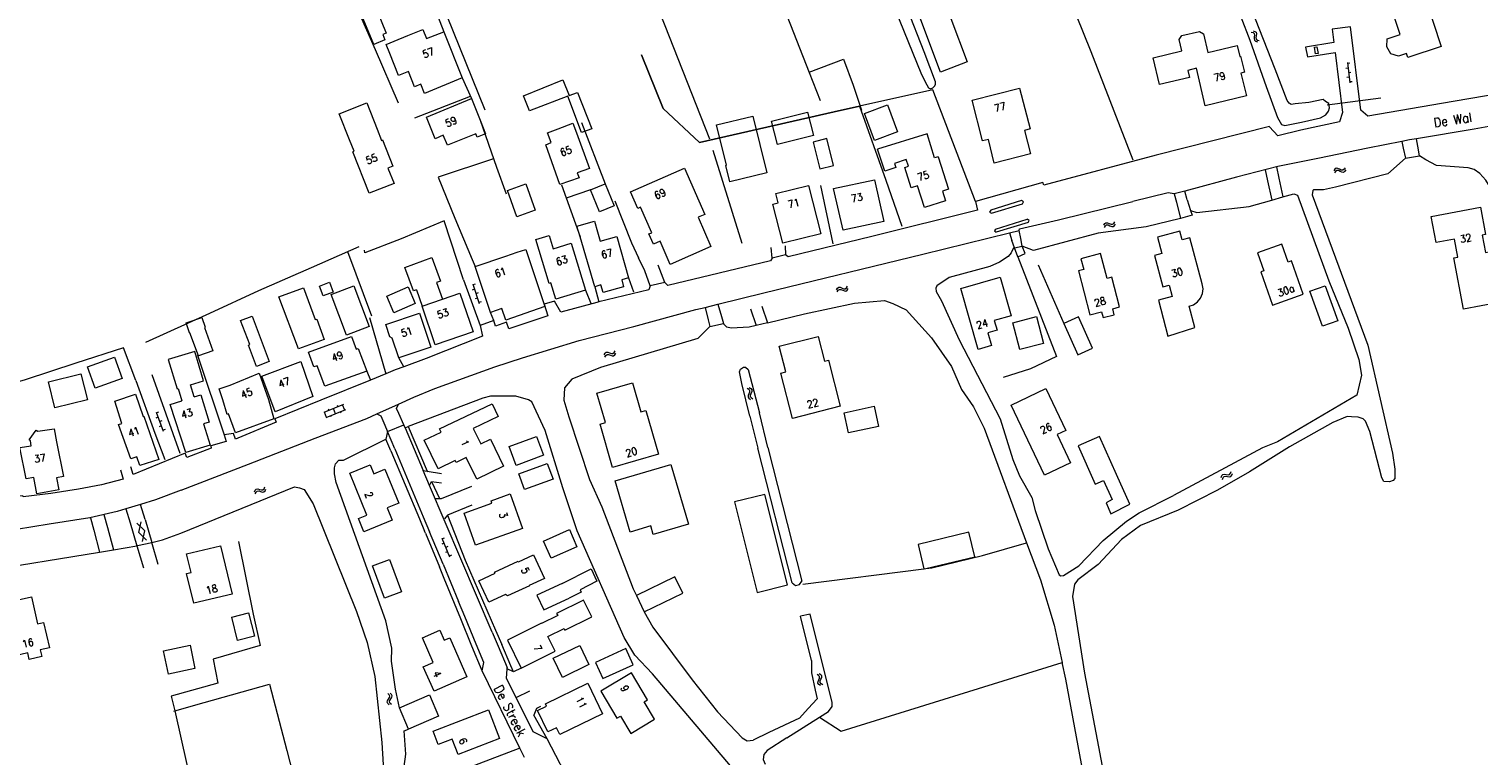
# Model space of a CAD drawing. Header units: metres. Extents: x 189705 to 199106, y 581686 to 588448.
# Tile 157 of 256: x 194347 to 194660, y 582577 to 582733. Entities that reach past the tile are written whole.
import ezdxf
from ezdxf.enums import TextEntityAlignment as Align

# ---------------------------------------------------------------- set-up
doc = ezdxf.new("R2010")
doc.units = ezdxf.units.M
doc.layers.add('B-WA-OG-GBKN-G', color=7, linetype='Continuous', lineweight=18)
doc.styles.add('Style-STANDARD', font='STANDARD.shx')

msp = doc.modelspace()

# ---------------------------------------------------------------- linework, layer by layer
at = {"layer": 'B-WA-OG-GBKN-G'}
for p, q in [((194610.75, 582732.481), (194611.138, 582732.356)), ((194611.138, 582732.356), (194611.393, 582732.149)), ((194611.172, 582732.742), (194611.56, 582732.62)), ((194611.393, 582732.149), (194611.467, 582731.832)), ((194611.467, 582731.832), (194611.412, 582731.421)), ((194611.56, 582732.62), (194611.816, 582732.416)), ((194611.833, 582731.684), (194611.775, 582731.28)), ((194611.816, 582732.416), (194611.893, 582732.086)), ((194611.893, 582732.086), (194611.833, 582731.684)), ((194611.412, 582731.421), (194611.351, 582731.017)), ((194611.351, 582731.017), (194611.422, 582730.696)), ((194611.422, 582730.696), (194611.685, 582730.484)), ((194611.685, 582730.484), (194612.074, 582730.361)), ((194611.775, 582731.28), (194611.846, 582730.959)), ((194611.846, 582730.959), (194612.107, 582730.746)), ((194612.107, 582730.746), (194612.497, 582730.622)), ((194631.511, 582725.895), (194631.999, 582721.522)), ((194632.03, 582725.752), (194631.533, 582725.696)), ((194631.644, 582724.702), (194631.147, 582724.647)), ((194631.866, 582722.715), (194631.369, 582722.659)), ((194632.252, 582723.764), (194631.755, 582723.709)), ((194632.474, 582721.776), (194631.977, 582721.721)), ((194628.803, 582702.916), (194628.571, 582702.58)), ((194628.93, 582702.436), (194628.698, 582702.1)), ((194629.082, 582703.106), (194628.803, 582702.916)), ((194629.209, 582702.624), (194628.93, 582702.436)), ((194629.41, 582703.08), (194629.082, 582703.106)), ((194629.538, 582702.598), (194629.209, 582702.624)), ((194629.778, 582702.904), (194629.41, 582703.08)), ((194629.907, 582702.424), (194629.538, 582702.598)), ((194630.155, 582702.732), (194629.778, 582702.904)), ((194630.275, 582702.25), (194629.907, 582702.424)), ((194630.481, 582702.71), (194630.155, 582702.732)), ((194630.613, 582702.227), (194630.275, 582702.25)), ((194630.753, 582702.894), (194630.481, 582702.71)), ((194630.882, 582702.412), (194630.613, 582702.227)), ((194630.985, 582703.228), (194630.753, 582702.894)), ((194631.112, 582702.748), (194630.882, 582702.412)), ((194578.962, 582690.828), (194579.179, 582691.173)), ((194579.179, 582691.173), (194579.442, 582691.368)), ((194579.442, 582691.368), (194579.781, 582691.357)), ((194579.781, 582691.357), (194580.154, 582691.197)), ((194580.154, 582691.197), (194580.53, 582691.036)), ((194580.53, 582691.036), (194580.859, 582691.023)), ((194580.859, 582691.023), (194581.131, 582691.221)), ((194581.131, 582691.221), (194581.351, 582691.566)), ((194581.276, 582690.746), (194581.495, 582691.091)), ((194579.107, 582690.353), (194579.327, 582690.696)), ((194579.327, 582690.696), (194579.592, 582690.89)), ((194579.592, 582690.89), (194579.918, 582690.88)), ((194579.918, 582690.88), (194580.301, 582690.722)), ((194580.301, 582690.722), (194580.675, 582690.559)), ((194580.675, 582690.559), (194581.004, 582690.546)), ((194581.004, 582690.546), (194581.276, 582690.746)), ((194443.33, 582677.015), (194442.855, 582676.857)), ((194442.952, 582678.154), (194444.338, 582673.978)), ((194443.489, 582678.121), (194443.015, 582677.964)), ((194444.119, 582676.223), (194443.645, 582676.066)), ((194521.369, 582676.926), (194521.588, 582677.27)), ((194521.512, 582676.45), (194521.733, 582676.793)), ((194521.588, 582677.27), (194521.852, 582677.464)), ((194521.733, 582676.793), (194521.999, 582676.985)), ((194521.852, 582677.464), (194522.19, 582677.452)), ((194521.999, 582676.985), (194522.325, 582676.974)), ((194522.19, 582677.452), (194522.563, 582677.289)), ((194522.325, 582676.974), (194522.708, 582676.814)), ((194522.563, 582677.289), (194522.938, 582677.128)), ((194522.708, 582676.814), (194523.082, 582676.65)), ((194522.938, 582677.128), (194523.267, 582677.113)), ((194523.082, 582676.65), (194523.41, 582676.635)), ((194523.267, 582677.113), (194523.54, 582677.309)), ((194523.41, 582676.635), (194523.683, 582676.834)), ((194523.54, 582677.309), (194523.761, 582677.654)), ((194523.683, 582676.834), (194523.904, 582677.178)), ((194443.96, 582675.117), (194443.485, 582674.959)), ((194444.749, 582674.325), (194444.275, 582674.168)), ((194471.282, 582662.873), (194471.48, 582663.229)), ((194471.48, 582663.229), (194471.732, 582663.438)), ((194471.653, 582662.761), (194471.907, 582662.969)), ((194471.732, 582663.438), (194472.071, 582663.446)), ((194471.907, 582662.969), (194472.233, 582662.977)), ((194472.071, 582663.446), (194472.453, 582663.305)), ((194472.233, 582662.977), (194472.625, 582662.839)), ((194472.453, 582663.305), (194472.837, 582663.166)), ((194472.837, 582663.166), (194473.166, 582663.17)), ((194473.166, 582663.17), (194473.427, 582663.382)), ((194473.336, 582662.702), (194473.597, 582662.916)), ((194473.427, 582663.382), (194473.627, 582663.738)), ((194473.597, 582662.916), (194473.798, 582663.272)), ((194471.452, 582662.407), (194471.653, 582662.761)), ((194472.625, 582662.839), (194473.007, 582662.697)), ((194473.007, 582662.697), (194473.336, 582662.702)), ((194502.097, 582655.677), (194502.441, 582655.458)), ((194502.307, 582654.109), (194502.294, 582653.78)), ((194502.294, 582653.78), (194502.494, 582653.508)), ((194502.469, 582654.483), (194502.307, 582654.109)), ((194502.441, 582655.458), (194502.635, 582655.193)), ((194502.626, 582654.867), (194502.469, 582654.483)), ((194502.572, 582655.823), (194502.917, 582655.606)), ((194502.635, 582655.193), (194502.626, 582654.867)), ((194502.784, 582654.255), (194502.771, 582653.926)), ((194502.771, 582653.926), (194502.969, 582653.654)), ((194502.943, 582654.631), (194502.784, 582654.255)), ((194502.917, 582655.606), (194503.113, 582655.344)), ((194503.103, 582655.005), (194502.943, 582654.631)), ((194502.969, 582653.654), (194503.315, 582653.435)), ((194503.113, 582655.344), (194503.103, 582655.005)), ((194374.729, 582650.547), (194376.274, 582646.427)), ((194375.267, 582650.535), (194374.799, 582650.359)), ((194415.108, 582652.156), (194410.836, 582650.45)), ((194411.467, 582649.41), (194411.022, 582650.524)), ((194415.553, 582651.042), (194411.281, 582649.336)), ((194411.997, 582650.914), (194411.885, 582651.192)), ((194413.417, 582650.189), (194412.972, 582651.303)), ((194413.945, 582651.692), (194413.834, 582651.97)), ((194414.594, 582650.336), (194414.483, 582650.614)), ((194415.367, 582650.967), (194414.922, 582652.082)), ((194502.494, 582653.508), (194502.84, 582653.29)), ((194375.15, 582649.423), (194374.682, 582649.248)), ((194375.852, 582647.55), (194375.384, 582647.375)), ((194375.969, 582648.662), (194375.501, 582648.487)), ((194412.46, 582649.484), (194412.349, 582649.762)), ((194376.671, 582646.79), (194376.203, 582646.614)), ((194604.297, 582636.458), (194604.425, 582636.845)), ((194604.425, 582636.845), (194604.633, 582637.097)), ((194604.551, 582636.031), (194604.682, 582636.417)), ((194604.633, 582637.097), (194604.964, 582637.168)), ((194604.682, 582636.417), (194604.893, 582636.669)), ((194604.893, 582636.669), (194605.212, 582636.738)), ((194604.964, 582637.168), (194605.366, 582637.102)), ((194605.212, 582636.738), (194605.622, 582636.676)), ((194605.366, 582637.102), (194605.769, 582637.037)), ((194605.622, 582636.676), (194606.025, 582636.608)), ((194605.769, 582637.037), (194606.091, 582637.103)), ((194606.025, 582636.608), (194606.347, 582636.675)), ((194606.091, 582637.103), (194606.308, 582637.36)), ((194606.308, 582637.36), (194606.438, 582637.748)), ((194606.347, 582636.675), (194606.563, 582636.934)), ((194606.563, 582636.934), (194606.693, 582637.321)), ((194395.889, 582633.364), (194396.061, 582633.733)), ((194396.061, 582633.733), (194396.298, 582633.959)), ((194396.091, 582632.91), (194396.267, 582633.278)), ((194396.267, 582633.278), (194396.506, 582633.503)), ((194396.298, 582633.959), (194396.635, 582633.991)), ((194396.506, 582633.503), (194396.83, 582633.534)), ((194396.635, 582633.991), (194397.026, 582633.878)), ((194396.83, 582633.534), (194397.231, 582633.425)), ((194397.026, 582633.878), (194397.419, 582633.765)), ((194397.231, 582633.425), (194397.622, 582633.31)), ((194397.419, 582633.765), (194397.746, 582633.793)), ((194397.622, 582633.31), (194397.95, 582633.338)), ((194397.746, 582633.793), (194397.992, 582634.023)), ((194397.95, 582633.338), (194398.195, 582633.57)), ((194397.992, 582634.023), (194398.167, 582634.393)), ((194398.195, 582633.57), (194398.37, 582633.94)), ((194370.579, 582626.575), (194372.299, 582624.953)), ((194370.96, 582624.551), (194371.506, 582626.853)), ((194370.96, 582624.551), (194372.682, 582622.93)), ((194371.755, 582622.651), (194372.299, 582624.953)), ((194436.276, 582623.382), (194437.983, 582619.326)), ((194436.742, 582622.276), (194436.281, 582622.082)), ((194436.815, 582623.391), (194436.354, 582623.197)), ((194437.518, 582620.432), (194437.057, 582620.238)), ((194437.591, 582621.548), (194437.13, 582621.354)), ((194438.366, 582619.704), (194437.906, 582619.511)), ((194517.994, 582593.93), (194517.648, 582594.148)), ((194517.519, 582593.784), (194517.173, 582594.003)), ((194517.375, 582592.094), (194517.385, 582592.433)), ((194517.571, 582591.832), (194517.375, 582592.094)), ((194517.385, 582592.433), (194517.545, 582592.807)), ((194517.717, 582593.512), (194517.519, 582593.784)), ((194517.545, 582592.807), (194517.704, 582593.183)), ((194517.916, 582591.615), (194517.571, 582591.832)), ((194517.704, 582593.183), (194517.717, 582593.512)), ((194517.853, 582592.245), (194517.862, 582592.571)), ((194518.047, 582591.98), (194517.853, 582592.245)), ((194517.862, 582592.571), (194518.019, 582592.955)), ((194518.194, 582593.658), (194517.994, 582593.93)), ((194518.019, 582592.955), (194518.181, 582593.329)), ((194518.391, 582591.761), (194518.047, 582591.98)), ((194518.181, 582593.329), (194518.194, 582593.658)), ((194424.524, 582587.975), (194424.591, 582588.307)), ((194424.672, 582587.684), (194424.524, 582587.975)), ((194424.591, 582588.307), (194424.813, 582588.649)), ((194424.953, 582589.616), (194424.65, 582589.89)), ((194424.813, 582588.649), (194425.034, 582588.992)), ((194425.102, 582589.314), (194424.953, 582589.616)), ((194425.02, 582588.042), (194425.085, 582588.362)), ((194425.166, 582587.748), (194425.02, 582588.042)), ((194425.034, 582588.992), (194425.102, 582589.314)), ((194425.085, 582588.362), (194425.305, 582588.713)), ((194425.446, 582589.678), (194425.143, 582589.953)), ((194425.305, 582588.713), (194425.528, 582589.055)), ((194425.597, 582589.377), (194425.446, 582589.678)), ((194425.528, 582589.055), (194425.597, 582589.377)), ((194424.975, 582587.411), (194424.672, 582587.684)), ((194425.467, 582587.474), (194425.166, 582587.748))]:
    msp.add_line(p, q, dxfattribs=at)
at = {"layer": 'B-WA-OG-GBKN-G', "flags": 128}
for points in [[(194497.74, 582829.685), (194501.461, 582819.989), (194515.643, 582783.55), (194529.378, 582748.662), (194535.84, 582732.887), (194539.706, 582723.329), (194540.807, 582721.085), (194541.208, 582720.422), (194541.639, 582720.241), (194542.123, 582720.416), (194542.584, 582720.894), (194542.713, 582721.249), (194542.666, 582721.758), (194540.251, 582728.179), (194532.897, 582746.935), (194521.933, 582775.423)], [(194479.966, 582814.731), (194499.103, 582765.682), (194515.504, 582723.754), (194517.849, 582717.747)], [(194456.22, 582805.486), (194478.469, 582748.926), (194493.993, 582709.48)], [(194592.319, 582776.692), (194598.514, 582762.697), (194603.174, 582750.567), (194606.582, 582740.861), (194610.444, 582730.72), (194614.001, 582720.758), (194616.389, 582714.083), (194617.268, 582712.553), (194618.028, 582712.318), (194621.565, 582713.055), (194625.713, 582713.965), (194626.836, 582714.643), (194627.376, 582715.427), (194627.635, 582716.111), (194627.49, 582717.078), (194626.782, 582717.515), (194626.226, 582717.925), (194623.147, 582717.262), (194620.249, 582716.978), (194619.333, 582716.883), (194618.953, 582717.114), (194618.526, 582717.727), (194615.935, 582724.505), (194607.559, 582745.758)], [(194445.639, 582715.644), (194422.607, 582772.778)], [(194419.69, 582734.49), (194415.604, 582744.274), (194418.901, 582745.608), (194424.303, 582732.256), (194423.564, 582731.957)], [(194539, 582743.507), (194542.49, 582744.81), (194549.51, 582726.02), (194543.79, 582723.86), (194536.76, 582742.67)], [(194426.929, 582717.159), (194422.037, 582728.629), (194418.764, 582735.971), (194426.738, 582738.835), (194433.388, 582741.302), (194436.72, 582732.55)], [(194571.504, 582739.887), (194576.176, 582728.249), (194585.249, 582704.907)], [(194642.844, 582731.944), (194641.01, 582737.53), (194648.241, 582739.888), (194651.68, 582729.34), (194644.47, 582726.99), (194644.189, 582727.845)], [(194423.564, 582731.957), (194424.04, 582730.83), (194421.64, 582729.82), (194419.69, 582734.49)], [(194433.013, 582731.048), (194436.72, 582732.55), (194440.68, 582722.57), (194432.57, 582719.26), (194431.77, 582721.23), (194430.43, 582720.69), (194429.09, 582723.98), (194426.94, 582723.1), (194425.07, 582727.83)], [(194426.03, 582730.48), (194429, 582731.71)], [(194429, 582731.71), (194432.229, 582733.047), (194433.013, 582731.048)], [(194598.946, 582724.652), (194597.113, 582724.22), (194597.47, 582722.711), (194590.988, 582721.18), (194589.629, 582726.932), (194595.829, 582728.396), (194595.247, 582730.858), (194595.773, 582731.709), (194599.598, 582732.613), (194600.448, 582732.087), (194601.391, 582728.097), (194607.756, 582729.6), (194608.315, 582727.234)], [(194683.45, 582722.47), (194654.29, 582717.48), (194635.89, 582714.31), (194634.38, 582715.63), (194632.18, 582733.59), (194628.19, 582733.12), (194628.54, 582730.19), (194622.47, 582729.23), (194622.86, 582727.14), (194628.81, 582728.1), (194630.41, 582715.1), (194629.78, 582713.13), (194621.45, 582711.29)], [(194644.189, 582727.845), (194642.48, 582727.288), (194640.839, 582727.805), (194639.967, 582729.302), (194640.047, 582731.031), (194642.844, 582731.944)], [(194425.07, 582727.83), (194424.282, 582729.756), (194426.03, 582730.48)], [(194625.16, 582727.85), (194624.6, 582727.76), (194624.37, 582729.23), (194624.9, 582729.31), (194625.16, 582727.85)], [(194479.346, 582727.579), (194483.985, 582715.982), (194491.856, 582708.658), (194520.869, 582715.258), (194526.296, 582716.471), (194531.989, 582700.567), (194535.445, 582690.631)], [(194526.296, 582716.471), (194520.869, 582715.258), (194491.856, 582708.658), (194483.985, 582715.982), (194479.346, 582727.579)], [(194515.476, 582723.825), (194522.86, 582726.639), (194524.947, 582721.038), (194526.768, 582715.638)], [(194608.315, 582727.234), (194608.46, 582727.27), (194609.33, 582723.84), (194608.52, 582723.62), (194609.72, 582718.7), (194600.83, 582716.6), (194598.946, 582724.652)], [(194440.68, 582722.57), (194442.7, 582718.17)], [(194463.439, 582718.662), (194455.22, 582715.49), (194453.87, 582718.71), (194462.38, 582722.2), (194463.77, 582718.79)], [(194463.77, 582718.79), (194465.55, 582719.455), (194468.651, 582711.584), (194466.431, 582710.8), (194463.439, 582718.662)], [(194551.32, 582695.94), (194542.12, 582720.009), (194526.296, 582716.471)], [(194555.38, 582704.24), (194554.1, 582709.31), (194552.85, 582709), (194550.59, 582717.8), (194560.8, 582720.4), (194563.08, 582711.58), (194561.87, 582711.26), (194563.19, 582706.21), (194555.38, 582704.24)], [(194707.674, 582720.462), (194682.536, 582715.816), (194658.826, 582711.566), (194646.388, 582709.487)], [(194416.42, 582709.22), (194414.19, 582714.84), (194420.14, 582717.19), (194422.37, 582711.55)], [(194442.388, 582718.546), (194430.411, 582713.906)], [(194443.61, 582710.54), (194437.51, 582708.1), (194436.59, 582710.22), (194434.85, 582709.47), (194432.96, 582714.11), (194442.7, 582718.17), (194444.57, 582713.47)], [(194526.296, 582716.471), (194531.989, 582700.567), (194535.445, 582690.631)], [(194529.548, 582709.118), (194527.387, 582714.902), (194532.351, 582716.757), (194534.512, 582710.974), (194529.548, 582709.118)], [(194627.09, 582716.75), (194638.71, 582718.28)], [(194444.57, 582713.47), (194445.703, 582710.562), (194443.913, 582709.797), (194443.61, 582710.54)], [(194444.57, 582713.47), (194448.091, 582703.36), (194450.156, 582697.601)], [(194466.38, 582713.01), (194471.52, 582699.78)], [(194498.356, 582700.211), (194497.5, 582703.724), (194497.642, 582703.758), (194495.524, 582712.45), (194503.357, 582714.358), (194506.331, 582702.154), (194498.356, 582700.211)], [(194508.645, 582708.215), (194507.384, 582713.274), (194515.116, 582715.202), (194516.377, 582710.143), (194508.645, 582708.215)], [(194630.41, 582715.1), (194629.78, 582713.13), (194621.45, 582711.29)], [(194422.37, 582711.55), (194423.319, 582709.126)], [(194465.32, 582710.72), (194468.12, 582703.06), (194465.49, 582702.1), (194465.87, 582701.07), (194461.76, 582699.58), (194458.68, 582708.17), (194459.88, 582708.63)], [(194459.88, 582708.63), (194459.08, 582710.73), (194461.39, 582711.62)], [(194461.39, 582711.62), (194464.511, 582712.823), (194465.32, 582710.72)], [(194543.26, 582705.57), (194542.516, 582705.336), (194540.872, 582710.564), (194530.175, 582707.201)], [(194614.66, 582712.08), (194590.26, 582705.96)], [(194621.45, 582711.29), (194616.48, 582710.1), (194614.66, 582712.06)], [(194417.383, 582706.761), (194416.42, 582709.22)], [(194423.319, 582709.126), (194423.53, 582709.21), (194425.76, 582703.59), (194424.67, 582703.16), (194426.01, 582699.81), (194420.67, 582697.71), (194417.13, 582706.66), (194417.383, 582706.761)], [(194494.714, 582706.986), (194500.941, 582686.968)], [(194516.339, 582708.769), (194517.762, 582702.979), (194520.703, 582703.702), (194519.28, 582709.492), (194516.339, 582708.769)], [(194533.871, 582704.125), (194534.162, 582703.264), (194531.78, 582702.458), (194530.175, 582707.201)], [(194643.207, 582708.902), (194635.877, 582707.437), (194625.114, 582705.178), (194616.488, 582703.512), (194607.578, 582701.188), (194596.417, 582698.189)], [(194646.388, 582709.487), (194644.834, 582709.227), (194643.207, 582708.902)], [(194643.207, 582708.902), (194643.526, 582707.438)], [(194643.526, 582707.438), (194643.992, 582705.295)], [(194646.671, 582707.877), (194646.388, 582709.487)], [(194647.043, 582705.756), (194646.671, 582707.877)], [(194447.419, 582705.143), (194435.499, 582701.215), (194439.09, 582692.32), (194442.86, 582683.424), (194443.5, 582681.96)], [(194590.26, 582705.96), (194566.04, 582699.49), (194565.86, 582700.06), (194551.32, 582695.94), (194551.77, 582694.11), (194528.99, 582688.39), (194510.94, 582684.04), (194510.4, 582684.41), (194507.51, 582683.73), (194507.17, 582683.14), (194485.02, 582677.85), (194484.37, 582678.48), (194481.23, 582677.74), (194480.92, 582676.9), (194470.163, 582674.28)], [(194536.061, 582703.287), (194536.864, 582703.568), (194536.365, 582704.997), (194533.871, 582704.125)], [(194543.26, 582705.57), (194545.468, 582698.606), (194544.198, 582698.204), (194544.863, 582696.107), (194540.33, 582694.67), (194538.846, 582699.348), (194537.451, 582698.906), (194536.061, 582703.287)], [(194643.992, 582705.295), (194640.206, 582701.942), (194628.903, 582699.001), (194626.333, 582698.435), (194624.148, 582698.45), (194623.995, 582698.324), (194623.886, 582697.41), (194635.887, 582664.976), (194641.225, 582641.687), (194641.682, 582638.202), (194641.692, 582636.245), (194641.358, 582635.764), (194640.569, 582635.516), (194639.299, 582635.576), (194638.899, 582636.367), (194636.332, 582646.372), (194635.358, 582648.615), (194634.878, 582649.076), (194633.789, 582649.465), (194632.367, 582649.551)], [(194643.992, 582705.295), (194647.043, 582705.756)], [(194658.811, 582702.825), (194657.492, 582703.215), (194650.712, 582703.721), (194648.359, 582704.907), (194647.043, 582705.756)], [(194485.54, 582682.33), (194483.33, 582687.38), (194481.9, 582686.76), (194480.93, 582688.95), (194481.54, 582689.22), (194479.11, 582694.72), (194478.51, 582694.45), (194476.94, 582698), (194488.57, 582703.1), (194492.99, 582693.14), (194491.58, 582692.54), (194494.29, 582686.23), (194485.54, 582682.33)], [(194520.73, 582698.75), (194529.59, 582700.59)], [(194529.59, 582700.59), (194531.6, 582691.64), (194522.77, 582689.76), (194520.73, 582698.75)], [(194606.52, 582500), (194697.249, 582510.593), (194699.845, 582511.209), (194700.052, 582511.666), (194700.057, 582512.352), (194698.526, 582518.258), (194692.648, 582550.597), (194690.591, 582567.612), (194688.633, 582577.562), (194686.039, 582587.262), (194677.731, 582614.258), (194676.764, 582620.77), (194675.698, 582634.449), (194671.591, 582665.912), (194669.635, 582676.09), (194667.127, 582687.162), (194664.641, 582694.346), (194663.216, 582697.532), (194661.334, 582700.519), (194660.024, 582702.003), (194658.811, 582702.825)], [(194613.737, 582702.794), (194614.254, 582700.419)], [(194614.254, 582700.419), (194615.164, 582696.247)], [(194616.165, 582703.427), (194616.69, 582700.997)], [(194616.69, 582700.997), (194617.572, 582696.914)], [(194452.43, 582692.67), (194450.46, 582698.32), (194454.42, 582699.72), (194456.4, 582694.05), (194452.43, 582692.67)], [(194462.086, 582699.548), (194466.11, 582688.32)], [(194468.34, 582698.48), (194463.107, 582696.694)], [(194470.28, 582693.74), (194468.34, 582698.48), (194471.52, 582699.78), (194473.44, 582695.02), (194470.28, 582693.74)], [(194518, 582689), (194509.78, 582686.95), (194507.62, 582695.34), (194508.79, 582695.63), (194508.29, 582697.67), (194515.31, 582699.41), (194518, 582689)], [(194517.93, 582699.423), (194520.605, 582686.826)], [(194596.417, 582698.189), (194594.136, 582697.576), (194592.842, 582697.813), (194585.206, 582695.937)], [(194617.572, 582696.914), (194619.924, 582697.566), (194620.735, 582697.281), (194627.455, 582678.809), (194631.621, 582668.615), (194633.908, 582661.89), (194634.493, 582658.531), (194633.52, 582654.193), (194616.421, 582644.127), (194613.185, 582642.804), (194594.027, 582632.575)], [(194594.136, 582697.576), (194594.612, 582695.763)], [(194596.979, 582696.322), (194596.417, 582698.189)], [(194473.621, 582696.085), (194477.211, 582687.013), (194478.686, 582683.8)], [(194561.248, 582696.131), (194554.593, 582694.08)], [(194554.765, 582693.401), (194561.454, 582695.462)], [(194558.661, 582689.197), (194560.744, 582689.711), (194560.771, 582690.041), (194569.221, 582691.962), (194585.206, 582695.937)], [(194561.454, 582695.462), (194561.67, 582695.895), (194561.248, 582696.131)], [(194594.612, 582695.763), (194595.519, 582692.305)], [(194596.979, 582696.322), (194597.675, 582694.013)], [(194597.675, 582694.013), (194599.035, 582693.55), (194610.274, 582694.892), (194615.164, 582696.247)], [(194615.164, 582696.247), (194617.572, 582696.914)], [(194660.135, 582694.711), (194661.24, 582688.843), (194660.517, 582688.707), (194661.228, 582684.932), (194662.062, 582685.089), (194664.116, 582674.176), (194656.513, 582672.745), (194654.43, 582683.809), (194655.294, 582683.971), (194654.57, 582687.815), (194650.615, 582687.071), (194649.552, 582692.719), (194660.135, 582694.711)], [(194440.997, 582679.068), (194436.824, 582691.778), (194427.548, 582687.906), (194419.725, 582684.888), (194419.628, 582685.448)], [(194466.11, 582688.32), (194465.432, 582690.604), (194469.219, 582691.667), (194469.86, 582689.37)], [(194554.593, 582694.08), (194554.366, 582693.661), (194554.765, 582693.401)], [(194555.622, 582690.003), (194562.485, 582692.117)], [(194562.691, 582691.448), (194555.794, 582689.323)], [(194595.519, 582692.305), (194588.087, 582690.453), (194577.761, 582689.08), (194563.835, 582685.394), (194561.394, 582686.313)], [(194562.691, 582691.448), (194562.887, 582691.875), (194562.485, 582692.117)], [(194597.675, 582694.013), (194597.988, 582692.974), (194595.519, 582692.305)], [(194460.86, 582674.88), (194459.78, 582678.41), (194459.4, 582678.3), (194456.53, 582687.75), (194459.42, 582688.61), (194460.3, 582685.75), (194464.21, 582686.96), (194467.28, 582676.83), (194460.86, 582674.88)], [(194469.86, 582689.37), (194470.43, 582687.36), (194474.03, 582688.37), (194476.56, 582679.47), (194475.07, 582679.07), (194475.47, 582677.56), (194471.06, 582676.3), (194470.57, 582677.96), (194469.29, 582677.58), (194466.11, 582688.32)], [(194495.78, 582673.79), (194505.712, 582676.235), (194539.947, 582684.576), (194558.661, 582689.197)], [(194555.622, 582690.003), (194555.425, 582689.591), (194555.794, 582689.323)], [(194558.661, 582689.197), (194559.182, 582687.505)], [(194561.075, 582687.959), (194560.744, 582689.711)], [(194561.394, 582686.313), (194561.075, 582687.959)], [(194600.181, 582678.185), (194597.544, 582688.111), (194595.891, 582687.672), (194595.396, 582689.537), (194590.554, 582688.251), (194591.483, 582684.752), (194589.889, 582684.329), (194591.696, 582677.525), (194593.098, 582677.897), (194593.742, 582675.471), (194590.746, 582674.675), (194592.8, 582666.943), (194598.607, 582668.753), (194597.388, 582673.343), (194598.334, 582673.695), (194599.175, 582674.324), (194599.822, 582675.138), (194600.273, 582676.086), (194600.368, 582677.131), (194600.181, 582678.185)], [(194418.413, 582686.143), (194408.165, 582681.643), (194396.772, 582676.694), (194386.242, 582671.79), (194372.449, 582665.511)], [(194415.941, 582685.144), (194421.147, 582671.283)], [(194452.55, 582685), (194454.4, 582685.63), (194458.47, 582673.3), (194450.08, 582670.39)], [(194450.08, 582684.17), (194452.55, 582685)], [(194507.51, 582683.73), (194507.311, 582686.058)], [(194510.311, 582686.366), (194510.4, 582684.41)], [(194559.546, 582685.959), (194559.004, 582684.895), (194558.363, 582684.087), (194556.5, 582682.83), (194554.434, 582681.905), (194545.651, 582679.555), (194542.97, 582677.795), (194542.789, 582677.288), (194542.859, 582676.525), (194543.962, 582674.561), (194547.786, 582666.122), (194556.651, 582649.108), (194559.405, 582640.348), (194560.826, 582636.78), (194563.46, 582632.136), (194564.176, 582629.361), (194567.009, 582621.057), (194569.329, 582615.45), (194569.735, 582615.243), (194570.268, 582615.29), (194573.562, 582617.401), (194578.863, 582622.876), (194583.873, 582627.033), (194586.605, 582628.817), (194594.027, 582632.575)], [(194559.736, 582685.935), (194559.182, 582687.505)], [(194559.736, 582685.935), (194561.394, 582686.313)], [(194560.421, 582683.996), (194559.736, 582685.935)], [(194560.421, 582683.996), (194562.052, 582684.746), (194561.394, 582686.313)], [(194617.378, 582686.779), (194612.075, 582684.887), (194613.463, 582680.997), (194612.794, 582680.758), (194615.351, 582673.591), (194621.963, 582675.95), (194619.406, 582683.117), (194618.747, 582682.882), (194617.378, 582686.779)], [(194430.86, 582676.918), (194430.17, 582676.667), (194428.324, 582681.746), (194434.15, 582683.864), (194435.996, 582678.784), (194435.18, 582678.487)], [(194450.08, 582670.39), (194449.26, 582672.85), (194446.76, 582672.01), (194443.5, 582681.96), (194450.08, 582684.17)], [(194481.23, 582677.74), (194480.061, 582680.97), (194478.686, 582683.8)], [(194484.37, 582678.48), (194482.942, 582682.194)], [(194560.421, 582683.996), (194568.795, 582662.539), (194563.211, 582659.836), (194557.252, 582657.973)], [(194564.854, 582682.261), (194570.372, 582669.62)], [(194578.509, 582672.178), (194578.836, 582670.91), (194581.229, 582671.527), (194580.892, 582672.832), (194582.393, 582673.22), (194580.743, 582679.609), (194579.668, 582679.332), (194578.282, 582684.701), (194574.044, 582683.607), (194574.649, 582681.264), (194573.533, 582680.976), (194575.973, 582671.523), (194578.509, 582672.178)], [(194410.75, 582675.61), (194409.96, 582677.72), (194412.06, 582678.52), (194412.86, 582676.4), (194410.75, 582675.61)], [(194440.997, 582679.068), (194444.56, 582669.21), (194445.047, 582666.917), (194432.9, 582662.12)], [(194476.56, 582679.47), (194477.614, 582676.438)], [(194556.665, 582679.627), (194559.02, 582671.329), (194555.378, 582670.295), (194555.967, 582668.218), (194553.974, 582667.652), (194554.761, 582664.879), (194551.881, 582664.062), (194548.149, 582677.21), (194556.665, 582679.627)], [(194401.17, 582675.4), (194406.49, 582677.36), (194409, 582670.47), (194409.38, 582670.6), (194410.93, 582666.22), (194405.4, 582664.15), (194401.17, 582675.4)], [(194415.75, 582667.145), (194412.443, 582675.885), (194417.357, 582677.744), (194420.664, 582669.004), (194415.75, 582667.145)], [(194425.98, 582671.97), (194424.45, 582675.54), (194429.06, 582677.56), (194430.57, 582673.97), (194425.98, 582671.97)], [(194430.86, 582676.918), (194432.05, 582673.4)], [(194436.452, 582674.905), (194440.21, 582676.19), (194443.07, 582667.86), (194434.89, 582665.04), (194432.05, 582673.4)], [(194435.18, 582678.487), (194436.452, 582674.905)], [(194467.28, 582676.83), (194468.454, 582673.834)], [(194469.29, 582677.58), (194470.163, 582674.28)], [(194623.393, 582676.609), (194626.699, 582677.789), (194629.391, 582670.244), (194626.085, 582669.065), (194623.393, 582676.609)], [(194426.966, 582652.252), (194430.262, 582653.734), (194434.825, 582655.632), (194447.715, 582660.265), (194453.676, 582662.23), (194465.924, 582665.978), (194477.71, 582669.018), (194491.076, 582672.632), (194493.069, 582673.123)], [(194432.05, 582673.4), (194436.452, 582674.905)], [(194470.163, 582674.28), (194469.71, 582674.17), (194461.97, 582672.1), (194460.56, 582674.42), (194458.34, 582673.79), (194459.15, 582671.32), (194459.18, 582671.31), (194450.77, 582668.52), (194450.27, 582669.91), (194447.87, 582669.08)], [(194493.069, 582673.123), (194495.78, 582673.79)], [(194493.069, 582673.123), (194493.736, 582670.401)], [(194495.78, 582673.79), (194496.586, 582671.145)], [(194502.849, 582672.781), (194504.016, 582669.18)], [(194505.269, 582673.413), (194506.46, 582669.758)], [(194506.46, 582669.758), (194514.468, 582671.699), (194525.258, 582674.035), (194531.742, 582674.573), (194533.515, 582673.95), (194536.401, 582672.557), (194541.818, 582666.547), (194546.141, 582660.34), (194548.315, 582655.446), (194550.903, 582651.666), (194553.156, 582647.051), (194562.348, 582622.374)], [(194382.01, 582667.64), (194381.914, 582667.607), (194381.173, 582669.786), (194384.592, 582670.948), (194385.309, 582668.837), (194385.17, 582668.79)], [(194394.918, 582665.104), (194392.936, 582670.299), (194395.406, 582671.241), (194397.35, 582666.03)], [(194420.712, 582670.93), (194424.232, 582658.813)], [(194427.05, 582662.21), (194425.6, 582666.49), (194425.1, 582666.76), (194424.2, 582669.41), (194431.47, 582671.89), (194433.95, 582664.56), (194427.05, 582662.21)], [(194447.54, 582670.27), (194444.56, 582669.21)], [(194447.87, 582669.08), (194447.54, 582670.27), (194444.56, 582669.21)], [(194447.54, 582670.27), (194446.76, 582672.01)], [(194493.736, 582670.401), (194494.082, 582668.989)], [(194494.082, 582668.989), (194496.996, 582669.631)], [(194496.586, 582671.145), (194496.996, 582669.631)], [(194497.096, 582669.47), (194496.996, 582669.631)], [(194504.016, 582669.18), (194502.531, 582668.838), (194498.693, 582668.612), (194497.704, 582668.873), (194497.096, 582669.47)], [(194506.46, 582669.758), (194504.016, 582669.18)], [(194564.442, 582671.116), (194565.955, 582665.348), (194560.863, 582664.013), (194559.351, 582669.781), (194564.442, 582671.116)], [(194570.372, 582669.62), (194573.41, 582662.91), (194576.559, 582664.335), (194573.521, 582671.045), (194570.372, 582669.62)], [(194385.17, 582668.79), (194386.96, 582663.78), (194383.83, 582662.64), (194382.01, 582667.64)], [(194397.35, 582666.03), (194399.07, 582661.42), (194396.34, 582660.4), (194394.62, 582664.99), (194394.918, 582665.104)], [(194407.57, 582663.45), (194416.85, 582666.84), (194417.86, 582664.09), (194418.27, 582664.25), (194420.1, 582659.37), (194411.05, 582656.13), (194409.42, 582660.54), (194408.71, 582660.29), (194407.57, 582663.45)], [(194494.082, 582668.989), (194491.512, 582666.402), (194470.504, 582660.151), (194464.337, 582657.654), (194462.747, 582655.761), (194462.601, 582653.144), (194463.64, 582649.503), (194468.162, 582635.978), (194470.811, 582630.139), (194477.512, 582612.405), (194478.223, 582611)], [(194509.381, 582658.933), (194510.445, 582659.203), (194509.039, 582664.74), (194517.437, 582666.872), (194518.797, 582661.513), (194519.644, 582661.728), (194522.163, 582651.809), (194511.854, 582649.191), (194509.381, 582658.933)], [(194370.33, 582657.319), (194367.69, 582664.377), (194357.426, 582661.072), (194346.499, 582657.467), (194339.522, 582655.484), (194333.135, 582653.98), (194327.892, 582652.849)], [(194382.9, 582653.826), (194382.103, 582656.433), (194384.963, 582657.307), (194383.033, 582663.618), (194377.305, 582661.867), (194379.232, 582655.565), (194379.471, 582655.638), (194380.279, 582652.993)], [(194361.589, 582655.709), (194359.938, 582660.289), (194365.748, 582662.384), (194367.4, 582657.805), (194361.589, 582655.709)], [(194383.633, 582662.788), (194389.37, 582645.61)], [(194408.52, 582653.91), (194400.37, 582650.59), (194397.52, 582658.27), (194405.91, 582661.45), (194408.52, 582653.91)], [(194428.093, 582660.324), (194426.21, 582659.62), (194424.232, 582658.813)], [(194428.093, 582660.324), (194427.05, 582662.21)], [(194432.9, 582662.12), (194428.093, 582660.324)], [(194500.967, 582656.729), (194500.477, 582659.223), (194500.66, 582659.806), (194501.298, 582660.208), (194501.78, 582660.204), (194502.31, 582659.743), (194504.8, 582650.37)], [(194352.916, 582651.463), (194351.522, 582657.044), (194358.523, 582658.792), (194359.917, 582653.211), (194352.916, 582651.463)], [(194420.892, 582657.449), (194410.24, 582653.1), (194400.32, 582649.07), (194400.56, 582648.36), (194392.34, 582644.89), (194391.8, 582644.74), (194391.43, 582645.94), (194389.37, 582645.61), (194389.82, 582644.21), (194386.48, 582643.3), (194386.62, 582642.76), (194381.34, 582640.75), (194380.99, 582641.67), (194369.79, 582637.06), (194369.3, 582638.71)], [(194370.33, 582657.319), (194374.411, 582645.982), (194376.578, 582640.35)], [(194379.916, 582641.648), (194373.87, 582658.539)], [(194390.65, 582656.36), (194396.93, 582658.92), (194398.95, 582653.27), (194400.06, 582649.06), (194391.85, 582646.07), (194390.35, 582650.18), (194390.03, 582650.05), (194389.12, 582653.15)], [(194420.1, 582659.37), (194420.892, 582657.449)], [(194424.232, 582658.813), (194420.892, 582657.449)], [(194470.412, 582647.972), (194471.563, 582648.304), (194469.739, 582654.612), (194477.408, 582656.83), (194479.208, 582650.603), (194480.262, 582650.907), (194482.991, 582641.466), (194473.118, 582638.612), (194470.412, 582647.972)], [(194502.675, 582649.651), (194500.967, 582656.729)], [(194375.27, 582640.34), (194371.23, 582639), (194370.57, 582640.91), (194369.26, 582640.46), (194366.62, 582647.86), (194367.35, 582648.1), (194365.82, 582652.87), (194370.26, 582654.39), (194371.91, 582649.61), (194372.07, 582649.66), (194375.27, 582640.34)], [(194382.9, 582653.826), (194384.33, 582654.28), (194386.14, 582648.36), (194384.95, 582648), (194386.35, 582643.42), (194381.13, 582641.8), (194377.75, 582652.19), (194380.279, 582652.993)], [(194389.12, 582653.15), (194388.288, 582655.537), (194390.65, 582656.36)], [(194524.758, 582500), (194523.64, 582523.387), (194522.8, 582529.923), (194520.706, 582538.655), (194518.77, 582544.742), (194515.895, 582550.81), (194512.785, 582556.22), (194508.434, 582562.198), (194503.325, 582568.587), (194481.693, 582594.103), (194477.887, 582598.121), (194475.578, 582601.975), (194465.488, 582624.968), (194462.382, 582634.214), (194458.537, 582646.542), (194455.687, 582652.737), (194454.953, 582653.174), (194452.241, 582653.956), (194446.779, 582653.97), (194445.149, 582653.525), (194429.071, 582647.415)], [(194559.029, 582652.062), (194566.474, 582655.594), (194570.76, 582646.56), (194568.917, 582645.685), (194571.793, 582639.623), (194566.217, 582636.911), (194559.029, 582652.062)], [(194422.275, 582650.142), (194426.966, 582652.252)], [(194427.03, 582650.207), (194426.535, 582651.296), (194426.966, 582652.252)], [(194435.491, 582638.294), (194432.509, 582644.495), (194436.143, 582646.242), (194435.818, 582646.919), (194447.161, 582652.329)], [(194447.161, 582652.329), (194448.462, 582649.625), (194443.054, 582647.025), (194444.671, 582643.663), (194446.789, 582644.682), (194449.592, 582638.851), (194443.815, 582636.074), (194441.58, 582640.723), (194439.381, 582639.665), (194439.186, 582640.071), (194435.491, 582638.294)], [(194529.501, 582651.791), (194530.428, 582647.45), (194523.915, 582646.058), (194522.988, 582650.399), (194529.501, 582651.791)], [(194380.137, 582633.718), (194394.661, 582639.33), (194409.032, 582644.892), (194420.141, 582649.183), (194422.275, 582650.142)], [(194422.275, 582650.142), (194423.17, 582649.72), (194423.586, 582648.753)], [(194423.586, 582648.753), (194424.617, 582646.355)], [(194424.617, 582646.355), (194428.11, 582647.829)], [(194428.11, 582647.829), (194427.03, 582650.207)], [(194428.405, 582647.123), (194428.11, 582647.829)], [(194428.405, 582647.123), (194429.071, 582647.415)], [(194429.071, 582647.415), (194433.142, 582637.793)], [(194502.675, 582649.651), (194504.404, 582642.751)], [(194506.579, 582642.941), (194504.8, 582650.37)], [(194632.367, 582649.551), (194631.427, 582649.558), (194628.343, 582648.31), (194618.979, 582643.017), (194610.351, 582637.692), (194603.487, 582633.701), (194595.02, 582629.418), (194586.915, 582626.096), (194582.801, 582623.052), (194577.731, 582617.701), (194573.412, 582614.403), (194572.668, 582613.469), (194572.241, 582610.778), (194574.835, 582594.243), (194579.99, 582567.016), (194584.789, 582542.942), (194587.542, 582527.244), (194588.753, 582516.055), (194590.994, 582506.611), (194592.034, 582500)], [(194353.28, 582644.16), (194354.79, 582636.65), (194353.24, 582636.37), (194353.76, 582633.76), (194349.01, 582632.92), (194348.38, 582636.47), (194346.74, 582636.12), (194345.37, 582642.91), (194347.794, 582643.293)], [(194347.794, 582643.293), (194347.628, 582644.34), (194347.322, 582644.538), (194348.891, 582646.627), (194349.234, 582646.452), (194352.721, 582646.941), (194353.28, 582644.16)], [(194427.143, 582586.808), (194426.304, 582590.785), (194425.461, 582596.861), (194425.528, 582599.632), (194424.258, 582605.523), (194413.508, 582635.382), (194413.166, 582637.214), (194413.202, 582638.535), (194413.411, 582639.397), (194414.128, 582640.155), (194415.119, 582640.148), (194424.199, 582644.731)], [(194424.617, 582646.355), (194424.199, 582644.731)], [(194425.279, 582642.178), (194424.199, 582644.731)], [(194426.169, 582642.648), (194424.617, 582646.355)], [(194428.405, 582647.123), (194432.262, 582637.938)], [(194456.675, 582645.288), (194458.187, 582641.259), (194452.329, 582639.06), (194450.817, 582643.089), (194456.675, 582645.288)], [(194573.447, 582643.257), (194577.128, 582635.006), (194578.935, 582635.812), (194580.807, 582631.663), (194579.48, 582630.982), (194580.521, 582628.636), (194584.614, 582630.68), (194581.721, 582637.055), (194578.041, 582645.306), (194573.447, 582643.257)], [(194425.279, 582642.178), (194431.461, 582627.563)], [(194426.169, 582642.648), (194432.302, 582627.99)], [(194511.797, 582613.697), (194504.404, 582642.751)], [(194506.579, 582642.941), (194513.909, 582614.117)], [(194367.03, 582638.06), (194367.63, 582636.1), (194362.93, 582634.86), (194358, 582633.9), (194352.05, 582632.97), (194346.08, 582632.29), (194346.01, 582632.5), (194332.29, 582631.02), (194325.18, 582629.89), (194324.99, 582630.47)], [(194420.829, 582639.155), (194421.612, 582637.245), (194424.011, 582638.229), (194427.018, 582630.894), (194424.543, 582629.88), (194425.629, 582627.231), (194419.509, 582624.723), (194418.34, 582627.573), (194420.163, 582628.32), (194416.456, 582637.363), (194420.829, 582639.155)], [(194432.262, 582637.938), (194433.142, 582637.793)], [(194433.624, 582634.745), (194432.262, 582637.938)], [(194459.031, 582639.465), (194460.266, 582636.063), (194454.107, 582633.826), (194452.872, 582637.228), (194459.031, 582639.465)], [(194485.658, 582639.277), (194489.461, 582626.369), (194481.883, 582624.137), (194481.337, 582625.99), (194476.913, 582624.687), (194473.657, 582635.741), (194485.658, 582639.277)], [(194433.142, 582637.793), (194436.261, 582637.276)], [(194433.142, 582637.793), (194433.19, 582637.679)], [(194433.624, 582634.745), (194434.064, 582635.588)], [(194434.064, 582635.588), (194435.82, 582631.934)], [(194434.064, 582635.588), (194436.247, 582635.319)], [(194380.137, 582633.718), (194374.583, 582631.649), (194371.376, 582630.648)], [(194373.772, 582622.436), (194376.092, 582622.999), (194380.067, 582624.469), (194404.532, 582634.405), (194405.624, 582634.219), (194406.637, 582633.831), (194408.545, 582630.742), (194417.922, 582607.551), (194420.235, 582600.902), (194421.856, 582593.572), (194423.375, 582579.331), (194423.87, 582570.891), (194423.869, 582560.675), (194423.59, 582553.867)], [(194447.128, 582603.101), (194433.624, 582634.745)], [(194434.976, 582631.923), (194435.82, 582631.934)], [(194435.82, 582631.934), (194436.246, 582631.939), (194442.796, 582634.585)], [(194441.092, 582628.756), (194447.09, 582630.9), (194446.902, 582631.423), (194451.055, 582632.908), (194453.721, 582625.451), (194443.571, 582621.822), (194441.092, 582628.756)], [(194505.888, 582632.799), (194499.399, 582631.171), (194504.298, 582611.646), (194510.787, 582613.274), (194505.888, 582632.799)], [(194368.215, 582629.662), (194366.357, 582629.091), (194360.452, 582627.736), (194351.702, 582626.376), (194341.043, 582624.625), (194331.658, 582623.243), (194326.239, 582622.343), (194322.144, 582621.712), (194317.691, 582620.803), (194310.564, 582619.077), (194307.333, 582618.49), (194301.959, 582616.7), (194301.728, 582616.447), (194302.345, 582613.717)], [(194371.376, 582630.648), (194368.215, 582629.662), (194369.116, 582626.663)], [(194372.335, 582627.36), (194371.376, 582630.648)], [(194442.79, 582630.443), (194437.487, 582628.319)], [(194360.556, 582627.76), (194361.264, 582625.105)], [(194363.482, 582628.431), (194364.22, 582625.662)], [(194364.22, 582625.662), (194365.507, 582620.837)], [(194369.116, 582626.663), (194370.594, 582621.743)], [(194372.335, 582627.36), (194373.772, 582622.436)], [(194431.461, 582627.563), (194432.586, 582624.902)], [(194432.302, 582627.99), (194433.659, 582624.75)], [(194437.487, 582628.319), (194436.874, 582627.564)], [(194437.487, 582628.319), (194441.329, 582618.613), (194447.877, 582603.506)], [(194361.264, 582625.105), (194362.543, 582620.309)], [(194370.722, 582621.766), (194373.772, 582622.436)], [(194375.163, 582617.669), (194373.772, 582622.436)], [(194392.477, 582622.676), (194395.636, 582606.975), (194397.135, 582600.256), (194387.026, 582597.28), (194388.003, 582592.114), (194377.998, 582589.315), (194378.727, 582586.102)], [(194432.79, 582624.405), (194432.586, 582624.902)], [(194432.79, 582624.405), (194435.77, 582617.15)], [(194436.596, 582617.721), (194433.659, 582624.75)], [(194458.214, 582622.703), (194463.787, 582625.195), (194465.428, 582621.525), (194459.855, 582619.033), (194458.214, 582622.703)], [(194540.593, 582616.824), (194551.187, 582619.365), (194549.919, 582624.653), (194538.96, 582622.025), (194540.219, 582616.776)], [(194552.837, 582619.594), (194562.348, 582622.374)], [(194562.348, 582622.374), (194565.333, 582614.361), (194568.257, 582604.581), (194570.008, 582596.526)], [(194353.315, 582500), (194350.967, 582532.235), (194350.401, 582538.16), (194349.602, 582543.273), (194346.203, 582557.527), (194337.202, 582593.702), (194335.611, 582601.693), (194335.657, 582604.41), (194335.25, 582614.527), (194335.895, 582615.793), (194336.762, 582616.143), (194362.543, 582620.309)], [(194362.543, 582620.309), (194365.507, 582620.837)], [(194365.507, 582620.837), (194370.594, 582621.743)], [(194370.594, 582621.743), (194370.722, 582621.766)], [(194370.594, 582621.743), (194372.033, 582616.955)], [(194381.288, 582615.757), (194382.248, 582615.985), (194381.292, 582620.001), (194388.602, 582621.741), (194391.09, 582611.289), (194382.82, 582609.321), (194381.288, 582615.757)], [(194447.683, 582616.027), (194452.757, 582618.373), (194452.808, 582618.264), (194456.057, 582619.766), (194458.403, 582614.692), (194455.144, 582613.185), (194455.186, 582613.095), (194450.485, 582610.921), (194449.998, 582611.191), (194446.439, 582609.545), (194444.298, 582614.175), (194447.792, 582615.791), (194447.683, 582616.027)], [(194541.907, 582616.992), (194552.837, 582619.594)], [(194425.009, 582618.752), (194427.58, 582611.791), (194423.936, 582610.445), (194421.365, 582617.406), (194425.009, 582618.752)], [(194436.802, 582614.637), (194435.77, 582617.15)], [(194436.596, 582617.721), (194439.924, 582609.7)], [(194462.253, 582613.608), (194468.518, 582616.75), (194469.722, 582614.082), (194466.128, 582612.229), (194466.365, 582611.74), (194463.717, 582610.429)], [(194514.076, 582613.444), (194540.219, 582616.776)], [(194540.219, 582616.776), (194540.228, 582616.737), (194540.593, 582616.824)], [(194540.219, 582616.776), (194540.593, 582616.824)], [(194540.593, 582616.824), (194541.907, 582616.992)], [(194440.363, 582605.987), (194436.802, 582614.637)], [(194462.253, 582613.608), (194456.803, 582611.098), (194458.267, 582607.919), (194463.717, 582610.429)], [(194479.936, 582607.456), (194488.264, 582611.481), (194486.551, 582615.025), (194478.223, 582611)], [(194511.797, 582613.697), (194512.538, 582613.189), (194513.419, 582613.365), (194513.909, 582614.117)], [(194343.108, 582597.733), (194341.689, 582603.904), (194343.037, 582604.214), (194341.86, 582609.331), (194347.835, 582610.705), (194349.178, 582604.864), (194350.479, 582605.163), (194351.732, 582599.718)], [(194453.42, 582595.363), (194460.746, 582599.002), (194459.153, 582602.185), (194462.646, 582603.92), (194462.842, 582603.526), (194468.628, 582606.4), (194466.831, 582610.018), (194461.045, 582607.144), (194461.285, 582606.66), (194457.81, 582604.934), (194457.766, 582605.024), (194450.431, 582601.381), (194453.42, 582595.363)], [(194478.223, 582611), (194479.936, 582607.456)], [(194394.627, 582607.264), (194395.89, 582602.209), (194392.272, 582601.304), (194391.009, 582606.359), (194394.627, 582607.264)], [(194441.278, 582606.438), (194439.924, 582609.7)], [(194479.936, 582607.456), (194479.935, 582607.456), (194481.769, 582604.191), (194490.246, 582592.796), (194495.732, 582585.921), (194501.04, 582580.291)], [(194515.682, 582606.965), (194513.591, 582606.531)], [(194517.698, 582584.79), (194519.641, 582586.028), (194520.436, 582587.064), (194520.417, 582587.928), (194515.682, 582606.965)], [(194442.793, 582600.082), (194440.363, 582605.987)], [(194443.736, 582600.514), (194441.278, 582606.438)], [(194515.989, 582596.955), (194513.591, 582606.531)], [(194432.3, 582595.651), (194434.434, 582596.588), (194432.123, 582601.854), (194435.866, 582603.497), (194436.805, 582601.357), (194437.991, 582601.877), (194441.681, 582593.469), (194434.618, 582590.369), (194432.3, 582595.651)], [(194444.975, 582594.779), (194445.38, 582596.552), (194443.736, 582600.514)], [(194447.128, 582603.101), (194448.423, 582600.07)], [(194447.877, 582603.506), (194449.203, 582600.448)], [(194451.171, 582595.826), (194449.203, 582600.448)], [(194351.732, 582599.718), (194349.734, 582599.258), (194350.062, 582597.835), (194347.391, 582597.22), (194347.064, 582598.643), (194343.108, 582597.733)], [(194382.051, 582600.258), (194383.099, 582595.267), (194377.365, 582594.064), (194376.317, 582599.055), (194382.051, 582600.258)], [(194444.975, 582594.779), (194442.793, 582600.082)], [(194448.423, 582600.07), (194450.377, 582595.499)], [(194466.018, 582600.251), (194468.014, 582596.094), (194462.305, 582593.353), (194460.309, 582597.51), (194466.018, 582600.251)], [(194475.979, 582599.548), (194469.435, 582596.56), (194471.019, 582593.09), (194477.563, 582596.077), (194475.979, 582599.548)], [(194453.102, 582578.079), (194444.975, 582594.779)], [(194452.301, 582589.004), (194450.232, 582593.137), (194450.358, 582595.208)], [(194450.358, 582595.208), (194450.377, 582595.499)], [(194451.723, 582594.531), (194450.358, 582595.208)], [(194451.723, 582594.531), (194451.171, 582595.826)], [(194453.42, 582595.363), (194451.723, 582594.531)], [(194470.581, 582590.367), (194474.031, 582584.577), (194474.778, 582585.022), (194477.005, 582581.285), (194482.125, 582584.336), (194479.898, 582588.073), (194480.654, 582588.523), (194477.199, 582594.322), (194470.581, 582590.367)], [(194515.989, 582596.955), (194515.989, 582594.336)], [(194515.989, 582594.336), (194516.796, 582590.586)], [(194517.698, 582584.79), (194522.353, 582581.764), (194570.008, 582596.526)], [(194570.008, 582596.526), (194570.127, 582596.563)], [(194587.408, 582504.921), (194583.918, 582521.857), (194570.785, 582592.95), (194570.008, 582596.526)], [(194385.102, 582587.92), (194399.181, 582591.915)], [(194399.181, 582591.915), (194402.862, 582577.572)], [(194458.634, 582587.648), (194467.757, 582592.119), (194470.957, 582585.458), (194461.736, 582581.029), (194461.039, 582582.48), (194459.164, 582581.579), (194456.934, 582586.221), (194458.872, 582587.152), (194458.634, 582587.648)], [(194378.727, 582586.102), (194385.102, 582587.92)], [(194427.143, 582586.808), (194433.607, 582589.595), (194435.595, 582584.986), (194429.131, 582582.198)], [(194452.301, 582589.004), (194455.274, 582590.446)], [(194459.026, 582580.089), (194456.015, 582581.585), (194452.301, 582589.004)], [(194517.196, 582588.729), (194515.286, 582586.644)], [(194516.796, 582590.586), (194517.196, 582588.729)], [(194378.536, 582586.048), (194378.727, 582586.102)], [(194378.727, 582586.102), (194387.843, 582545.32)], [(194429.131, 582582.198), (194427.143, 582586.808)], [(194448.733, 582580.153), (194439.798, 582576.732), (194438.533, 582580.035), (194435.521, 582578.881), (194434.413, 582581.776), (194446.36, 582586.35), (194448.733, 582580.153)], [(194456.689, 582586.614), (194456.155, 582585.209)], [(194459.026, 582580.089), (194456.155, 582585.209)], [(194457.583, 582587.104), (194456.689, 582586.614)], [(194510.646, 582580.294), (194517.698, 582584.79)], [(194515.286, 582586.644), (194513.375, 582584.558)], [(194428.584, 582570.135), (194428.21, 582574.133), (194428.522, 582576.818), (194428.21, 582581.815), (194429.131, 582582.198)], [(194513.375, 582584.558), (194506.814, 582581.452)], [(194464.686, 582569.172), (194459.026, 582580.089)], [(194501.04, 582580.291), (194502.132, 582579.672), (194503.378, 582579.826)], [(194506.814, 582581.452), (194503.378, 582579.826)], [(194510.646, 582580.294), (194506.456, 582577.549)], [(194402.862, 582577.572), (194406.287, 582564.439)], [(194453.102, 582578.079), (194437.897, 582572.238)], [(194454.093, 582576.059), (194453.102, 582578.079)], [(194506.456, 582577.549), (194505.737, 582576.715), (194505.568, 582575.627), (194506.001, 582574.614)]]:
    msp.add_lwpolyline(points, dxfattribs=at)

# ---------------------------------------------------------------- texts
at = {"layer": 'B-WA-OG-GBKN-G', "style": 'Style-STANDARD'}
for s, height, rotation, p in [('57', 1.6, 22.02485, (194432.497, 582726.791)), ('79', 1.6, 13.88342, (194602.908, 582721.773)), ('77', 1.6, 14.30028, (194555.598, 582715.203)), ('59', 1.6, 22.589, (194437.43, 582711.91)), ('De Wal', 2, 8.62423, (194650.229, 582711.903)), ('65', 1.6, 21.04574, (194462.158, 582705.621)), ('55', 1.6, 21.71629, (194420.31, 582703.89)), ('75', 1.6, 17.5831, (194539.106, 582700.318)), ('69', 1.6, 23.6425, (194482.515, 582696.349)), ('73', 1.6, 11.71453, (194524.692, 582695.742)), ('71', 1.6, 13.88342, (194511.115, 582694.507)), ('32', 1.6, 10.65836, (194655.895, 582687.015)), ('67', 1.6, 15.60693, (194470.888, 582683.593)), ('61', 1.6, 18.54367, (194447.995, 582679.514)), ('63', 1.6, 17.16595, (194461.178, 582682.096)), ('30', 1.6, 14.82811, (194593.772, 582679.54)), ('30a', 1.6, 19.6307, (194616.767, 582675.369)), ('53', 1.6, 18.85184, (194435.591, 582670.647)), ('28', 1.6, 14.42553, (194577.158, 582673.227)), ('24', 1.6, 15.84308, (194551.767, 582668.431)), ('51', 1.6, 18.77912, (194427.793, 582666.673)), ('49', 1.6, 20.06635, (194412.855, 582661.387)), ('47', 1.6, 20.73715, (194401.423, 582655.739)), ('45', 1.6, 22.15259, (194393.343, 582653.408)), ('43', 1.6, 17.5831, (194380.382, 582649.091)), ('22', 1.6, 14.24474, (194515.228, 582651.336)), ('41', 1.6, 18.90606, (194368.993, 582645.131)), ('26', 1.6, 25.33528, (194565.748, 582645.765)), ('1', 1.6, 295.66788, (194440.283, 582644.088)), ('37', 1.6, 8.97263, (194348.578, 582639.619)), ('20', 1.6, 16.1342, (194476.194, 582640.801)), ('2', 1.6, 292.28037, (194419.609, 582632.965)), ('3', 1.6, 289.6307, (194448.598, 582628.637)), ('5', 1.6, 294.82314, (194453.332, 582616.596)), ('18', 1.6, 13.35534, (194385.672, 582611.283)), ('16', 1.6, 12.93881, (194346.023, 582599.686)), ('7', 1.6, 296.36006, (194455.972, 582599.829)), ('4', 1.6, 293.69497, (194434.275, 582594.258)), ('9', 1.6, 296.79556, (194474.751, 582591.149)), ('11', 1.6, 296.48818, (194465.082, 582588.666)), ('6', 1.6, 290.9182, (194439.919, 582579.908))]:
    msp.add_text(s, height=height, rotation=rotation, dxfattribs=at).set_placement(p)
msp.add_text('De Streek', height=2, rotation=296.87254, dxfattribs=at).set_placement((194451.041, 582586.132), align=Align.MIDDLE_CENTER)

doc.saveas('drawing.dxf')
